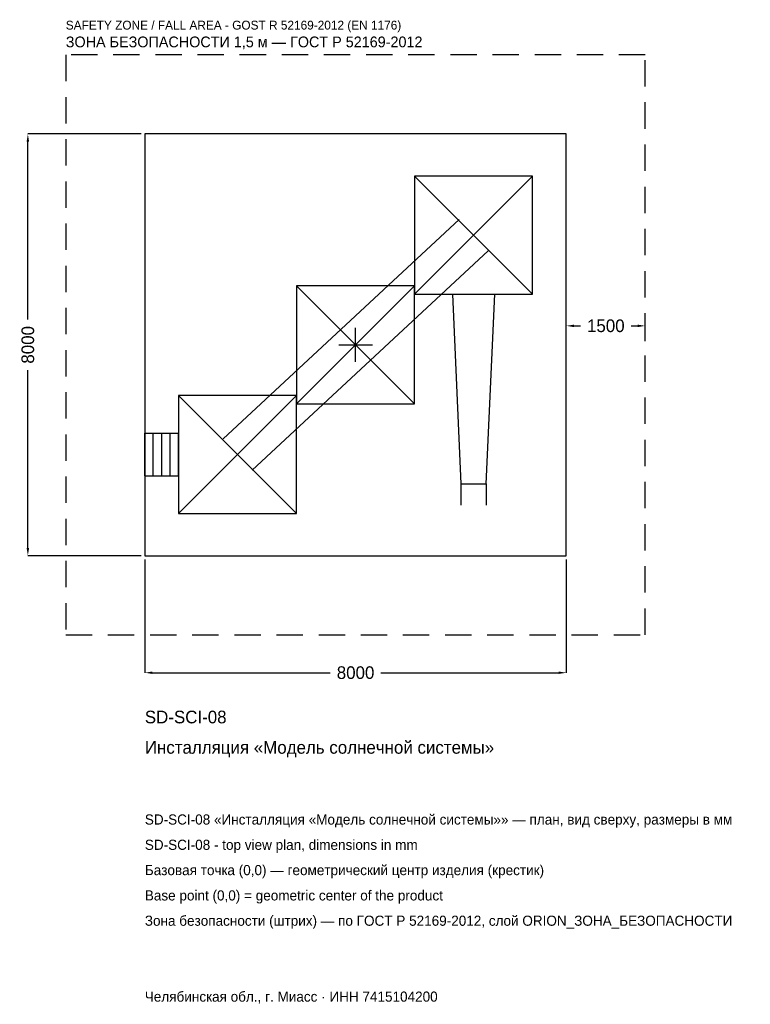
# Model space of a CAD drawing. Header units: metres. Extents: x -6375 to 7493, y -12510 to 6167.
import ezdxf

# ---------------------------------------------------------------- set-up
doc = ezdxf.new("R2010")
doc.units = ezdxf.units.M
doc.linetypes.add('DASHED', pattern=[800, 500, -300])
for name, color, linetype in [('ORION_ДАННЫЕ', 3, 'Continuous'), ('ORION_ЗОНА_БЕЗОПАСНОСТИ', 1, 'Continuous'), ('ORION_КОНТУР', 7, 'Continuous'), ('ORION_РАЗМЕРЫ', 8, 'Continuous')]:
    doc.layers.add(name, color=color, linetype=linetype)
doc.dimstyles.new('ORION', dxfattribs={"dimtxt": 240, "dimasz": 144, "dimexe": 1.25, "dimexo": 72, "dimtad": 1, "dimdec": 0, "dimcen": 2.5, "dimazin": 3, "dimtfac": 1, "dimtmove": 0, "dimatfit": 3, "dimarcsym": 0})

# ---------------------------------------------------------------- blocks, each defined once
blk = doc.blocks.new('_CLOSEDFILLED')
at = {"color": 0, "linetype": 'BYBLOCK'}
blk.add_solid([(-1, 0.16), (0, 0), (-1, -0.16)], dxfattribs=at)
blk = doc.blocks.new('*D1')
for p, q in [((-4000, -4072), (-4000, -6220)), ((4000, -4072), (4000, -6220)), ((-3856, -6220), (-480, -6220)), ((480, -6220), (3856, -6220))]:
    blk.add_line(p, q)
at = {"layer": 'Defpoints'}
for p in [(-4000, -4000), (4000, -4000), (-4000, -6220)]:
    blk.add_point(p, dxfattribs=at)
at = {"layer": 'ORION_РАЗМЕРЫ', "xscale": 144, "yscale": 144, "rotation": 180}
blk.add_blockref('_CLOSEDFILLED', (-4000, -6220), dxfattribs=at)
at = {"layer": 'ORION_РАЗМЕРЫ', "xscale": 144, "yscale": 144}
blk.add_blockref('_CLOSEDFILLED', (4000, -6220), dxfattribs=at)
at = {"layer": 'ORION_РАЗМЕРЫ', "insert": (0, -6220), "char_height": 240, "attachment_point": 5}
blk.add_mtext('8000', dxfattribs=at)
blk = doc.blocks.new('*D2')
for p, q in [((-4072, 4000), (-6220, 4000)), ((-6220, 480), (-6220, 3856)), ((-6220, -3856), (-6220, -480)), ((-4072, -4000), (-6220, -4000))]:
    blk.add_line(p, q)
at = {"layer": 'Defpoints'}
for p in [(-4000, 4000), (-6220, -4000), (-4000, -4000)]:
    blk.add_point(p, dxfattribs=at)
at = {"layer": 'ORION_РАЗМЕРЫ', "xscale": 144, "yscale": 144}
for p, rotation in [((-6220, 4000), 90), ((-6220, -4000), 270)]:
    blk.add_blockref('_CLOSEDFILLED', p, dxfattribs=dict(at, rotation=rotation))
at = {"layer": 'ORION_РАЗМЕРЫ', "insert": (-6220, 0), "char_height": 240, "attachment_point": 5, "rotation": 90}
blk.add_mtext('8000', dxfattribs=at)
blk = doc.blocks.new('*D3')
for p, q in [((4000, 72), (4000, 360)), ((4144, 360), (4270, 360)), ((5230, 360), (5356, 360)), ((5500, 72), (5500, 360))]:
    blk.add_line(p, q)
at = {"layer": 'Defpoints'}
for p in [(4000, 360), (4000, 0), (5500, 0)]:
    blk.add_point(p, dxfattribs=at)
at = {"layer": 'ORION_РАЗМЕРЫ', "xscale": 144, "yscale": 144, "rotation": 180}
blk.add_blockref('_CLOSEDFILLED', (4000, 360), dxfattribs=at)
at = {"layer": 'ORION_РАЗМЕРЫ', "xscale": 144, "yscale": 144}
blk.add_blockref('_CLOSEDFILLED', (5500, 360), dxfattribs=at)
at = {"layer": 'ORION_РАЗМЕРЫ', "insert": (4750, 360), "char_height": 240, "attachment_point": 5}
blk.add_mtext('1500', dxfattribs=at)
blk = doc.blocks.new('ОРИОН SD-SCI-08 Инсталляция Модель солнечной системы')
at = {"layer": 'ORION_ЗОНА_БЕЗОПАСНОСТИ', "linetype": 'DASHED'}
blk.add_lwpolyline([(-5500, -5500), (5500, -5500), (5500, 5500), (-5500, 5500)], close=True, dxfattribs=at)
at = {"layer": 'ORION_КОНТУР'}
for p, q in [((1120, 960), (3360, 3200)), ((1120, 3200), (3360, 960)), ((-2514.4, -1784.5), (1965.6, 2375.5)), ((1965.6, 2375.5), (-274.4, 295.5)), ((-1965.6, -2375.5), (2514.4, 1784.5)), ((2514.4, 1784.5), (274.4, -295.5)), ((-1120, -1120), (1120, 1120)), ((-1120, 1120), (1120, -1120)), ((-3360, -3200), (-1120, -960)), ((-3360, -960), (-1120, -3200)), ((-4000, -1676.8), (-3360, -1676.8)), ((-4000, -2483.2), (-4000, -1676.8)), ((-3840, -2483.2), (-3840, -1676.8)), ((-3680, -2483.2), (-3680, -1676.8)), ((-3520, -2483.2), (-3520, -1676.8)), ((-3360, -2483.2), (-3360, -1676.8)), ((-4000, -2483.2), (-3360, -2483.2)), ((1998.1, -2640), (1998.1, -3043.2)), ((2481.9, -2640), (2481.9, -3043.2))]:
    blk.add_line(p, q, dxfattribs=at)
for points in [[(-4000, -4000), (4000, -4000), (4000, 4000), (-4000, 4000)], [(1120, 960), (3360, 960), (3360, 3200), (1120, 3200)], [(-1120, -1120), (1120, -1120), (1120, 1120), (-1120, 1120)], [(-3360, -3200), (-1120, -3200), (-1120, -960), (-3360, -960)]]:
    blk.add_lwpolyline(points, close=True, dxfattribs=at)
blk.add_lwpolyline([(1836.8, 960), (1998.1, -2640), (2481.9, -2640), (2643.2, 960)], dxfattribs=at)
at = {"layer": 'ORION_РАЗМЕРЫ'}
for p, q in [((0, -320), (0, 320)), ((-320, 0), (320, 0))]:
    blk.add_line(p, q, dxfattribs=at)
at = {"layer": 'ORION_ДАННЫЕ'}
for tag, p in [('АРТИКУЛ', (-4000, -7180)), ('НАИМЕНОВАНИЕ', (-4000, -7756))]:
    blk.add_attdef(tag, p, '', height=240, dxfattribs=at)
at = {"layer": 'ORION_ДАННЫЕ', "flags": 1}
for tag, p in [('ПРОИЗВОДИТЕЛЬ', (-4000, -8332)), ('ТЕЛЕФОН', (-4000, -8908)), ('САЙТ', (-4000, -10060)), ('АДРЕС', (-4000, -10636)), ('РЕКВИЗИТЫ', (-4000, -11212)), ('ГАБАРИТЫ', (-4000, -11788)), ('ЗОНА_БЕЗОПАСНОСТИ', (-4000, -12364))]:
    blk.add_attdef(tag, p, '', height=240, dxfattribs=at)
at = {"layer": 'ORION_ЗОНА_БЕЗОПАСНОСТИ', "color": 1}
for s, height, p in [('SAFETY ZONE / FALL AREA - GOST R 52169-2012 (EN 1176)', 168, (-5500, 5980)), ('ЗОНА БЕЗОПАСНОСТИ 1,5 м — ГОСТ Р 52169-2012', 204, (-5500, 5644))]:
    blk.add_text(s, height=height, dxfattribs=at).set_placement(p)
at = {"layer": 'ORION_РАЗМЕРЫ'}
dim = blk.add_linear_dim(base=(-6220, -4000), p1=(-4000, -4000), p2=(-4000, 4000), angle=90, dimstyle='ORION', dxfattribs=at)
dim.commit()
dim.dimension.update_dxf_attribs({"geometry": '*D2', "text_midpoint": (-6220, 0)})
for base, p1, p2, picture, middle in [((4000, 360), (4000, 0), (5500, 0), '*D3', (4750, 360)), ((-4000, -6220), (-4000, -4000), (4000, -4000), '*D1', (0, -6220))]:
    dim = blk.add_linear_dim(base=base, p1=p1, p2=p2, dimstyle='ORION', dxfattribs=at)
    dim.commit()
    dim.dimension.update_dxf_attribs({"geometry": picture, "text_midpoint": middle})

msp = doc.modelspace()

# ---------------------------------------------------------------- block references
msp.add_blockref('ОРИОН SD-SCI-08 Инсталляция Модель солнечной системы', (0, 0)).add_auto_attribs({'АРТИКУЛ': 'SD-SCI-08', 'НАИМЕНОВАНИЕ': 'Инсталляция «Модель солнечной системы»'})

# ---------------------------------------------------------------- texts
at = {"layer": 'ORION_ДАННЫЕ', "color": 3}
for s, p in [('SD-SCI-08 «Инсталляция «Модель солнечной системы»» — план, вид сверху, размеры в мм', (-4000, -9100)), ('SD-SCI-08 - top view plan, dimensions in mm', (-4000, -9580)), ('Челябинская обл., г. Миасс · ИНН 7415104200', (-4000, -12460))]:
    msp.add_text(s, height=192, dxfattribs=at).set_placement(p)
at = {"layer": 'ORION_ДАННЫЕ', "color": 7}
for s, p in [('Базовая точка (0,0) — геометрический центр изделия (крестик)', (-4000, -10060)), ('Base point (0,0) = geometric center of the product', (-4000, -10540))]:
    msp.add_text(s, height=192, dxfattribs=at).set_placement(p)
at = {"layer": 'ORION_ДАННЫЕ', "color": 1}
msp.add_text('Зона безопасности (штрих) — по ГОСТ Р 52169-2012, слой ORION_ЗОНА_БЕЗОПАСНОСТИ', height=192, dxfattribs=at).set_placement((-4000, -11020))

doc.saveas('drawing.dxf')
